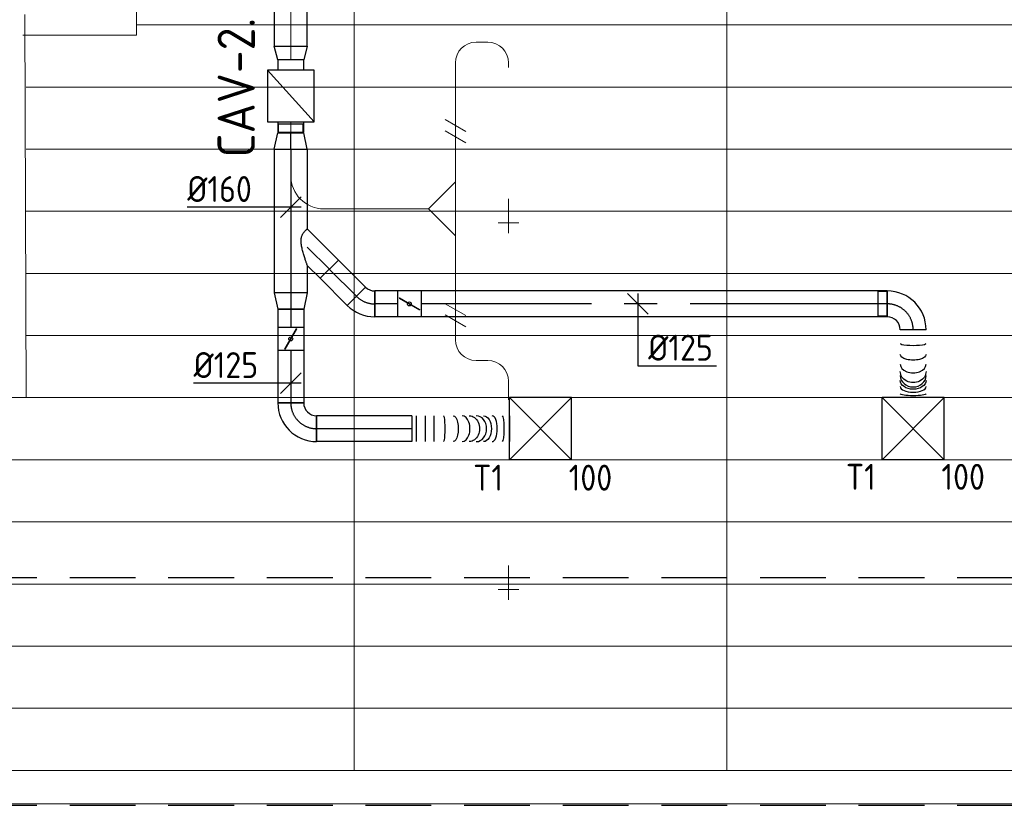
# Model space of a CAD drawing. Header units: millimetres. Extents: x -74135 to 19179, y 5032 to 51848.
# Tile 53 of 55: x -10471 to -5716, y 43180 to 46974. Entities that reach past the tile are written whole.
import ezdxf
from ezdxf.enums import TextEntityAlignment as Align

# ---------------------------------------------------------------- set-up
doc = ezdxf.new("R2010")
doc.units = ezdxf.units.MM
doc.header["$LTSCALE"] = 50
doc.linetypes.add('CENTER2', pattern=[28.575, 19.05, -3.175, 3.175, -3.175])
doc.linetypes.add('HIDDEN', pattern=[9.525, 6.35, -3.175])
for name, color, linetype in [('4plfd', 254, 'Continuous'), ('WL570---_RETOUR', 100, 'Continuous'), ('WL570---_TOEVOER', 200, 'Continuous'), ('WL570---_TOEVOER_HL', 1, 'Continuous'), ('WL570---_TOEVOER_RST', 3, 'Continuous'), ('WL570---_TOEVOER_RST_HL', 1, 'Continuous'), ('WM570---_TOEVOER', 2, 'Continuous'), ('WM570---_TOEVOER_PR', 2, 'Continuous'), ('WM570---_TOEVOER_RST_PR', 1, 'Continuous')]:
    doc.layers.add(name, color=color, linetype=linetype)
for name, color, linetype, lineweight in [('WL570---_BESTAAND-HARTLIJN', 161, 'Continuous', 0), ('WL570---_BESTAAND-RETOUR', 140, 'Continuous', 0), ('WL570---_BESTAAND-TOEVOER', 180, 'Continuous', 0), ('WL570---_DEMONTEREN', 10, 'Continuous', 0)]:
    doc.layers.add(name, color=color, linetype=linetype, lineweight=lineweight)
doc.layers.get('WL570---_DEMONTEREN').off()
doc.styles.add('BURO-025', font='ISO96.shx', dxfattribs={"height": 125})
doc.styles.add('MAATVOERING', font='ISO')

# ---------------------------------------------------------------- blocks, each defined once
blk = doc.blocks.new('KARO')
for p, q in [((1, 0.5), (0, 0.5)), ((0, -0.5), (1, -0.5))]:
    blk.add_line(p, q)
at = {"invisible_edges": 15}
blk.add_3dface([(0, 0.5), (0, -0.5), (1, -0.5), (1, 0.5)], dxfattribs=at)
at = {"layer": 'WL570---_BESTAAND-HARTLIJN'}
blk.add_line((0, 0), (1, 0), dxfattribs=at)
blk = doc.blocks.new('OBO10000090ZE')
blk.add_lwpolyline([(-50, 0), (50, 0), (50, 100, 1), (-50, 100)], format="xyb", close=True)
at = {"layer": 'WL570---_BESTAAND-HARTLIJN'}
for points in [[(0, 0), (0, 150)], [(-50, 100), (50, 100)]]:
    blk.add_lwpolyline(points, dxfattribs=at)
blk = doc.blocks.new('OSV1601250650G')
blk.add_lwpolyline([(0, -80), (65.3, -62.5), (65.3, 62.5), (0, 80)], close=True)
at = {"layer": 'WL570---_BESTAAND-HARTLIJN'}
blk.add_line((0, 0), (65.3, 0), dxfattribs=at)
blk = doc.blocks.new('OBO10000090H')
blk.add_lwpolyline([(50, -100, 0.414214), (-100, 50), (-100, -50, -0.414214), (-50, -100)], format="xyb", close=True)
at = {"invisible_edges": 15}
for points in [[(-91.3, -50.8), (-74, 47.7), (-100, 50), (-100, -50)], [(-82.9, -53), (-48.7, 41), (-74, 47.7), (-91.3, -50.8)], [(-75, -56.7), (-25, 29.9), (-48.7, 41), (-82.9, -53)], [(-67.9, -61.7), (-3.6, 14.9), (-25, 29.9), (-75, -56.7)], [(-61.7, -67.9), (14.9, -3.6), (-3.6, 14.9), (-67.9, -61.7)], [(-56.7, -75), (29.9, -25), (14.9, -3.6), (-61.7, -67.9)], [(-53, -82.9), (41, -48.7), (29.9, -25), (-56.7, -75)], [(-50.8, -91.3), (47.7, -74), (41, -48.7), (-53, -82.9)], [(-50, -100), (50, -100), (47.7, -74), (-50.8, -91.3)]]:
    blk.add_3dface(points, dxfattribs=at)
at = {"layer": 'WL570---_BESTAAND-HARTLIJN'}
blk.add_arc((-100, -100), 100, 0, 90, dxfattribs=at)
blk = doc.blocks.new('OBO10000090L')
blk.add_lwpolyline([(50, 0, 0.414214), (-100, 150), (-100, 50, -0.414214), (-50, 0)], format="xyb", close=True)
at = {"invisible_edges": 15}
for points in [[(-91.3, 49.2), (-74, 147.7), (-100, 150), (-100, 50)], [(-82.9, 47), (-48.7, 141), (-74, 147.7), (-91.3, 49.2)], [(-75, 43.3), (-25, 129.9), (-48.7, 141), (-82.9, 47)], [(-67.9, 38.3), (-3.6, 114.9), (-25, 129.9), (-75, 43.3)], [(-61.7, 32.1), (14.9, 96.4), (-3.6, 114.9), (-67.9, 38.3)], [(-56.7, 25), (29.9, 75), (14.9, 96.4), (-61.7, 32.1)], [(-53, 17.1), (41, 51.3), (29.9, 75), (-56.7, 25)], [(-50.8, 8.7), (47.7, 26), (41, 51.3), (-53, 17.1)], [(-50, 0), (50, 0), (47.7, 26), (-50.8, 8.7)]]:
    blk.add_3dface(points, dxfattribs=at)
at = {"layer": 'WL570---_BESTAAND-HARTLIJN'}
blk.add_arc((-100, 0), 100, 0, 90, dxfattribs=at)
blk = doc.blocks.new('OBO16000090H')
blk.add_lwpolyline([(80, -160, 0.414214), (-160, 80), (-160, -80, -0.414214), (-80, -160)], format="xyb", close=True)
at = {"invisible_edges": 15}
for points in [[(-146.1, -81.2), (-118.3, 76.4), (-160, 80), (-160, -80)], [(-132.6, -84.8), (-77.9, 65.5), (-118.3, 76.4), (-146.1, -81.2)], [(-120, -90.7), (-40, 47.8), (-77.9, 65.5), (-132.6, -84.8)], [(-108.6, -98.7), (-5.7, 23.9), (-40, 47.8), (-120, -90.7)], [(-98.7, -108.6), (23.9, -5.7), (-5.7, 23.9), (-108.6, -98.7)], [(-90.7, -120), (47.8, -40), (23.9, -5.7), (-98.7, -108.6)], [(-84.8, -132.6), (65.5, -77.9), (47.8, -40), (-90.7, -120)], [(-81.2, -146.1), (76.4, -118.3), (65.5, -77.9), (-84.8, -132.6)], [(-80, -160), (80, -160), (76.4, -118.3), (-81.2, -146.1)]]:
    blk.add_3dface(points, dxfattribs=at)
at = {"layer": 'WL570---_BESTAAND-HARTLIJN'}
blk.add_arc((-160, -160), 160, 0, 90, dxfattribs=at)
blk = doc.blocks.new('VBX1251250012525000')
blk.add_lwpolyline([(50, -112.5), (300, -112.5), (300, 112.5), (50, 112.5)], close=True)
for points in [[(50, 62.5), (0, 62.5), (0, -62.5), (50, -62.5)], [(300, -62.5), (350, -62.5), (350, 62.5), (300, 62.5)]]:
    blk.add_lwpolyline(points)
at = {"layer": 'WL570---_BESTAAND-HARTLIJN'}
blk.add_line((300, 0), (350, 0), dxfattribs=at)
at = {"layer": 'WL570---_BESTAAND-TOEVOER'}
blk.add_line((50, -112.5), (300, 112.5), dxfattribs=at)
blk = doc.blocks.new('OSV16010001120G')
blk.add_lwpolyline([(0, -80), (112, -50), (112, 50), (0, 80)], close=True)
at = {"layer": 'WL570---_BESTAAND-HARTLIJN'}
blk.add_line((0, 0), (112, 0), dxfattribs=at)
blk = doc.blocks.new('OTS16016016000H')
blk.add_lwpolyline([(-130, -80), (130, -80), (130, 80), (80, 130), (-80, 130), (-130, 80)], close=True)
at = {"layer": 'WL570---_BESTAAND-HARTLIJN'}
blk.add_line((-130, 0), (130, 0), dxfattribs=at)
at = {"layer": 'WL570---_BESTAAND-RETOUR'}
blk.add_lwpolyline([(-130, 0), (0, 130), (130, 0)], dxfattribs=at)
blk = doc.blocks.new('UISO')
for p, q in [((0, 0.18), (1, 0.757)), ((0, 0), (1, 0.577))]:
    blk.add_line(p, q)
at = {"layer": 'WL570---_BESTAAND-TOEVOER'}
for p, q in [((0, 0.36), (1, 0.937)), ((0, -0.18), (1, 0.397))]:
    blk.add_line(p, q, dxfattribs=at)
blk = doc.blocks.new('Groep-48')
at = {"color": 8, "linetype": 'Continuous', "lineweight": 13}
blk.add_line((-10904.9, 46599.1), (-4181.9, 46599.1), dxfattribs=at)
blk = doc.blocks.new('Groep-53')
at = {"color": 8, "linetype": 'Continuous', "lineweight": 13}
for p, q in [((-9854.9, 50199.1), (-9854.9, 42999.1)), ((-8054.9, 50199.1), (-8054.9, 42999.1)), ((-10904.9, 46549.1), (-10904.9, 49399.1)), ((-11444.9, 46649.1), (-11437.9, 44799.1)), ((-10904.9, 46599.1), (-4154.9, 46599.1)), ((-10904.9, 46549.1), (-11454.9, 46549.1)), ((-11437.9, 46299.1), (-4181.9, 46299.1)), ((-11437.9, 45999.1), (-4181.9, 45999.1)), ((-11437.9, 45699.1), (-4181.9, 45699.1)), ((-11437.9, 45399.1), (-4181.9, 45399.1)), ((-11437.9, 45099.1), (-4181.9, 45099.1)), ((-11882.7, 44799.1), (-4181.9, 44799.1)), ((-11654.9, 44499.1), (-4154.9, 44499.1)), ((-11654.9, 44199.1), (-4154.9, 44199.1)), ((-11654.9, 43899.1), (-4154.9, 43899.1)), ((-11654.9, 43599.1), (-4154.9, 43599.1)), ((-4154.9, 43299.1), (-11654.9, 43299.1)), ((-4154.9, 42999.1), (-36705.1, 42999.1)), ((-4004.9, 42838.3), (-36705.1, 42838.3))]:
    blk.add_line(p, q, dxfattribs=at)
at = {"color": 8}
blk.add_blockref('Groep-48', (0, 0), dxfattribs=at)
blk = doc.blocks.new('Block plafond 4e verd')
at = {"layer": '4plfd'}
blk.add_blockref('Groep-53', (73304.912, -19149.14), dxfattribs=at)
blk = doc.blocks.new('*U266')
at = {"color": 0, "ltscale": 10}
for p, q in [((150, 150, -2500), (-150, 150, -2500)), ((-150, -150, -2500), (-150, 150, -2500)), ((150, -150, -2500), (-150, 150, -2500)), ((-150, -150, -2500), (150, 150, -2500)), ((150, -150, -2500), (150, 150, -2500)), ((150, -150, -2500), (-150, -150, -2500))]:
    blk.add_line(p, q, dxfattribs=at)
at = {"layer": 'WL570---_TOEVOER_RST_HL', "linetype": 'CENTER2'}
blk.add_circle((0, 0, -2500), 0.075, dxfattribs=at)
at = {"layer": 'WL570---_TOEVOER_RST', "color": 2, "style": 'BURO-025'}
for tag in ['MC', 'Q']:
    blk.add_attdef(tag, text='', height=125, dxfattribs=at).set_placement((0, 0), align=Align.MIDDLE)
at = {"layer": 'WM570---_TOEVOER_RST_PR', "color": 2, "style": 'BURO-025'}
blk.add_attdef('POSNR', text='', height=125, dxfattribs=at).set_placement((0, 0), align=Align.MIDDLE)
blk = doc.blocks.new('*U418')
at = {"color": 0, "ltscale": 10}
for p, q in [((0, 80, -2700), (385, 80, -2700)), ((0, -80, -2700), (0, 80, -2700)), ((561.8, 80, -2700), (694.1, 80, -2700)), ((694.1, 80, -2700), (694.1, -80, -2700)), ((0, -80, -2700), (694.1, -80, -2700))]:
    blk.add_line(p, q, dxfattribs=at)
at = {"layer": 'WL570---_TOEVOER_HL', "linetype": 'CENTER2'}
blk.add_line((0, 0, -2700), (694.1, 0, -2700), dxfattribs=at)
at = {"layer": 'WM570---_TOEVOER_PR', "color": 2, "style": 'BURO-025'}
blk.add_attdef('POSNR', text='', height=125, dxfattribs=at).set_placement((0, 0), align=Align.MIDDLE)
blk = doc.blocks.new('*U419')
at = {"color": 0, "ltscale": 10}
for p, q in [((0, 62.5, -2700), (185.5, 62.5, -2700)), ((0, -62.5, -2700), (0, 62.5, -2700)), ((185.5, 62.5, -2700), (185.5, -62.5, -2700)), ((0, -62.5, -2700), (185.5, -62.5, -2700))]:
    blk.add_line(p, q, dxfattribs=at)
at = {"layer": 'WL570---_TOEVOER_HL', "linetype": 'CENTER2'}
blk.add_line((0, 0, -2700), (185.5, 0, -2700), dxfattribs=at)
at = {"layer": 'WM570---_TOEVOER_PR', "color": 2, "style": 'BURO-025'}
blk.add_attdef('POSNR', text='', height=125, dxfattribs=at).set_placement((0, 0), align=Align.MIDDLE)
blk = doc.blocks.new('*U420')
at = {"color": 0, "ltscale": 10}
for p, q in [((0, 88.4, -2700), (150.4, -62.1, -2700)), ((0, -88.4, -2700), (62.1, -150.4, -2700)), ((150.4, -62.1, -2700), (62.1, -150.4, -2700))]:
    blk.add_line(p, q, dxfattribs=at)
blk.add_spline([(-0.3, -87.7, -2700), (-1, -85.6, -2700), (-2.2, -82.1, -2700), (-3.9, -77.3, -2700), (-6, -71.3, -2700), (-8.4, -64.1, -2700), (-11.1, -55.9, -2700), (-14.1, -46.8, -2700), (-17.1, -37, -2700), (-20.1, -26.6, -2700), (-23, -15.9, -2700), (-25.5, -5.1, -2700), (-27.7, 5.5, -2700), (-29.2, 15.8, -2700), (-30, 25.5, -2700), (-30, 34.4, -2700), (-29.2, 42.6, -2700), (-27.7, 49.8, -2700), (-25.5, 56.2, -2700), (-23, 61.9, -2700), (-20.1, 66.9, -2700), (-17.1, 71.2, -2700), (-14.1, 75, -2700), (-11.1, 78.2, -2700), (-8.4, 81, -2700), (-6, 83.3, -2700), (-3.9, 85.1, -2700), (-2.2, 86.6, -2700), (-1, 87.6, -2700), (-0.3, 88.2, -2700), (0, 88.4, -2700)], degree=3, dxfattribs=at)
at = {"layer": 'WL570---_TOEVOER_HL', "linetype": 'CENTER2'}
blk.add_line((0, 0, -2700), (106.3, -106.3, -2700), dxfattribs=at)
at = {"layer": 'WM570---_TOEVOER_PR', "color": 2, "style": 'BURO-025'}
blk.add_attdef('POSNR', text='', height=125, dxfattribs=at).set_placement((0, 0), align=Align.MIDDLE)
blk = doc.blocks.new('*U421')
at = {"color": 0, "ltscale": 10}
for p, q in [((0, 80, -2700), (78.2, 62.5, -2700)), ((0, 80, -2700), (0, -80, -2700)), ((78.2, 62.5, -2700), (78.2, -62.5, -2700)), ((0, -80, -2700), (78.2, -62.5, -2700))]:
    blk.add_line(p, q, dxfattribs=at)
at = {"layer": 'WL570---_TOEVOER_HL', "linetype": 'CENTER2'}
blk.add_line((0, 0, -2700), (78.2, 0, -2700), dxfattribs=at)
for centre in [(0, 0, -2700), (78.2, 0, -2700)]:
    blk.add_circle(centre, 0.075, dxfattribs=at)
at = {"layer": 'WM570---_TOEVOER_PR', "color": 2, "style": 'BURO-025'}
blk.add_attdef('POSNR', text='', height=125, dxfattribs=at).set_placement((0, 0), align=Align.MIDDLE)
blk = doc.blocks.new('*U422')
at = {"color": 0, "ltscale": 10}
for p, q in [((-125, -62.5, -2700), (-125, 62.5, -2700)), ((62.5, -125, -2700), (-62.5, -125, -2700))]:
    blk.add_line(p, q, dxfattribs=at)
for radius in [187.5, 62.5]:
    blk.add_arc((-125, -125, -2700), radius, 0, 90, dxfattribs=at)
at = {"layer": 'WL570---_TOEVOER_HL', "linetype": 'CENTER2'}
blk.add_arc((-125, -125, -2700), 125, 0, 90, dxfattribs=at)
at = {"layer": 'WM570---_TOEVOER_PR', "color": 2, "style": 'BURO-025'}
blk.add_attdef('POSNR', text='', height=125, dxfattribs=at).set_placement((0, 0), align=Align.MIDDLE)
blk = doc.blocks.new('*U423')
at = {"color": 0, "ltscale": 10}
for p, q in [((0, 80, -2700), (78.2, 62.5, -2700)), ((0, 80, -2700), (0, -80, -2700)), ((78.2, 62.5, -2700), (78.2, -62.5, -2700)), ((78.2, 59.375, -2700), (122.5, 59.375, -2700)), ((122.5, 59.375, -2700), (122.5, -59.375, -2700)), ((122.5, 59.375, -2700), (122.5, -59.375, -2700)), ((0, -80, -2700), (78.2, -62.5, -2700)), ((78.2, -59.375, -2700), (122.5, -59.375, -2700))]:
    blk.add_line(p, q, dxfattribs=at)
at = {"layer": 'WL570---_TOEVOER_HL', "linetype": 'CENTER2'}
blk.add_line((0, 0, -2700), (78.2, 0, -2700), dxfattribs=at)
for centre in [(0, 0, -2700), (78.2, 0, -2700)]:
    blk.add_circle(centre, 0.075, dxfattribs=at)
at = {"layer": 'WM570---_TOEVOER_PR', "color": 2, "style": 'BURO-025'}
blk.add_attdef('POSNR', text='', height=125, dxfattribs=at).set_placement((0, 0), align=Align.MIDDLE)
blk = doc.blocks.new('*U424')
at = {"color": 0, "ltscale": 10}
for p, q in [((-51.8, -62.5, -2700), (-51.8, 62.5, -2700)), ((80.8, 7.6, -2700), (-7.6, -80.8, -2700))]:
    blk.add_line(p, q, dxfattribs=at)
for radius in [187.6, 62.6]:
    blk.add_arc((-51.8, -125.1, -2700), radius, 45, 90, dxfattribs=at)
at = {"layer": 'WL570---_TOEVOER_HL', "linetype": 'CENTER2'}
blk.add_arc((-51.8, -125.1, -2700), 125.1, 45, 90, dxfattribs=at)
at = {"layer": 'WM570---_TOEVOER_PR', "color": 2, "style": 'BURO-025'}
blk.add_attdef('POSNR', text='', height=125, dxfattribs=at).set_placement((0, 0), align=Align.MIDDLE)
blk = doc.blocks.new('*U425')
at = {"color": 0, "ltscale": 10}
for p, q in [((0, 62.5, -2700), (2251.5, 62.5, -2700)), ((0, -62.5, -2700), (0, 62.5, -2700)), ((0, -62.5, -2700), (2251.5, -62.5, -2700))]:
    blk.add_line(p, q, dxfattribs=at)
at = {"layer": 'WL570---_TOEVOER_HL', "linetype": 'CENTER2'}
blk.add_line((0, 0, -2700), (2251.5, 0, -2700), dxfattribs=at)
at = {"layer": 'WM570---_TOEVOER_PR', "color": 2, "style": 'BURO-025'}
blk.add_attdef('POSNR', text='', height=125, dxfattribs=at).set_placement((0, 0), align=Align.MIDDLE)
blk = doc.blocks.new('*U426')
at = {"ltscale": 10}
for p, q in [((-56.5, 62.5, -2700), (56.5, 62.5, -2700)), ((-56.5, -62.5, -2700), (-56.5, 62.5, -2700)), ((56.5, 62.5, -2700), (56.5, -62.5, -2700)), ((-49.4, 27.3, -2700), (-48.4, 29.1, -2700)), ((48.4, -29.1, -2700), (-49.4, 27.3, -2700)), ((49.4, -27.3, -2700), (-48.4, 29.1, -2700)), ((48.4, -29.1, -2700), (49.4, -27.3, -2700)), ((-56.5, -62.5, -2700), (56.5, -62.5, -2700))]:
    blk.add_line(p, q, dxfattribs=at)
blk.add_circle((0, 0, -2700), 9.41, dxfattribs=at)
at = {"layer": 'WL570---_TOEVOER', "color": 2, "style": 'BURO-025'}
blk.add_attdef('I', text='', height=125, dxfattribs=at).set_placement((0, 0), align=Align.MIDDLE)
at = {"layer": 'WM570---_TOEVOER_PR', "color": 2, "style": 'BURO-025'}
blk.add_attdef('POSNR', text='', height=125, dxfattribs=at).set_placement((0, 0), align=Align.MIDDLE)
blk = doc.blocks.new('*U427')
at = {"color": 0, "ltscale": 10}
for p, q in [((0, 62.5, -2700), (110.5, 62.5, -2700)), ((110.5, 62.5, -2700), (110.5, -62.5, -2700)), ((0, -62.5, -2700), (110.5, -62.5, -2700))]:
    blk.add_line(p, q, dxfattribs=at)
at = {"layer": 'WL570---_TOEVOER_HL', "linetype": 'CENTER2'}
blk.add_line((0, 0, -2700), (110.5, 0, -2700), dxfattribs=at)
at = {"layer": 'WM570---_TOEVOER_PR', "color": 2, "style": 'BURO-025'}
blk.add_attdef('POSNR', text='', height=125, dxfattribs=at).set_placement((0, 0), align=Align.MIDDLE)
blk = doc.blocks.new('*U428')
at = {"color": 0, "ltscale": 10}
for p, q in [((0, 62.5, -2700), (87.5, 62.5, -2700)), ((0, -62.5, -2700), (0, 62.5, -2700)), ((0, -62.5, -2700), (87.5, -62.5, -2700))]:
    blk.add_line(p, q, dxfattribs=at)
at = {"layer": 'WL570---_TOEVOER_HL', "linetype": 'CENTER2'}
blk.add_line((0, 0, -2700), (87.5, 0, -2700), dxfattribs=at)
at = {"layer": 'WM570---_TOEVOER_PR', "color": 2, "style": 'BURO-025'}
blk.add_attdef('POSNR', text='', height=125, dxfattribs=at).set_placement((0, 0), align=Align.MIDDLE)
blk = doc.blocks.new('*U429')
at = {"ltscale": 10}
for p, q in [((-56.4, 62.5, -2700), (56.4, 62.5, -2700)), ((-56.4, -62.5, -2700), (-56.4, 62.5, -2700)), ((56.4, 62.5, -2700), (56.4, -62.5, -2700)), ((-49.4, 27.3, -2700), (-48.4, 29.1, -2700)), ((48.4, -29.1, -2700), (-49.4, 27.3, -2700)), ((49.4, -27.3, -2700), (-48.4, 29.1, -2700)), ((48.4, -29.1, -2700), (49.4, -27.3, -2700)), ((-56.4, -62.5, -2700), (56.4, -62.5, -2700))]:
    blk.add_line(p, q, dxfattribs=at)
blk.add_circle((0, 0, -2700), 9.41, dxfattribs=at)
at = {"layer": 'WL570---_TOEVOER', "color": 2, "style": 'BURO-025'}
blk.add_attdef('I', text='', height=125, dxfattribs=at).set_placement((0, 0), align=Align.MIDDLE)
at = {"layer": 'WM570---_TOEVOER_PR', "color": 2, "style": 'BURO-025'}
blk.add_attdef('POSNR', text='', height=125, dxfattribs=at).set_placement((0, 0), align=Align.MIDDLE)
blk = doc.blocks.new('*U430')
at = {"color": 0, "ltscale": 10}
for p, q in [((0, 62.5, -2700), (252.3, 62.5, -2700)), ((252.3, 62.5, -2700), (252.3, -62.5, -2700)), ((0, -62.5, -2700), (252.3, -62.5, -2700))]:
    blk.add_line(p, q, dxfattribs=at)
at = {"layer": 'WL570---_TOEVOER_HL', "linetype": 'CENTER2'}
blk.add_line((0, 0, -2700), (252.3, 0, -2700), dxfattribs=at)
at = {"layer": 'WM570---_TOEVOER_PR', "color": 2, "style": 'BURO-025'}
blk.add_attdef('POSNR', text='', height=125, dxfattribs=at).set_placement((0, 0), align=Align.MIDDLE)
blk = doc.blocks.new('*U431')
at = {"color": 0, "ltscale": 10}
for p, q in [((-59.375, 125, -2700), (-59.375, 169.3, -2700)), ((-59.375, 169.3, -2700), (59.375, 169.3, -2700)), ((59.375, 125, -2700), (59.375, 169.3, -2700)), ((-62.5, 125, -2700), (62.5, 125, -2700)), ((-59.375, 125, -2700), (59.375, 125, -2700)), ((-125, -62.5, -2700), (-125, 62.5, -2700))]:
    blk.add_line(p, q, dxfattribs=at)
for radius in [62.5, 187.5]:
    blk.add_arc((-125, 125, -2700), radius, 270, 360, dxfattribs=at)
at = {"layer": 'WL570---_TOEVOER_HL', "linetype": 'CENTER2'}
blk.add_arc((-125, 125, -2700), 125, 270, 0, dxfattribs=at)
at = {"layer": 'WM570---_TOEVOER_PR', "color": 2, "style": 'BURO-025'}
blk.add_attdef('POSNR', text='', height=125, dxfattribs=at).set_placement((0, 0), align=Align.MIDDLE)
blk = doc.blocks.new('*U432')
at = {"color": 0, "ltscale": 10}
for p, q in [((0, 62.5, -2700), (0, -62.5, -2700)), ((327.6, 62.5, -2700), (327.6, -62.5, -2700))]:
    blk.add_line(p, q, dxfattribs=at)
for centre, major_axis, ratio, start_param, end_param in [((65.9, 0, -2700), (0, -62.5), 0.148856, 0, 3.141593), ((165.6, 0, -2700), (0, -62.5), 0.680862, 0, 3.141593), ((221.5, 0, -2700), (0, 62.5), 0.869025, 3.141593, 6.283185), ((274.6, 0, -2700), (0, 62.5), 0.433661, 3.141593, 6.283185)]:
    blk.add_ellipse(centre, major_axis=major_axis, ratio=ratio, start_param=start_param, end_param=end_param, dxfattribs=at)
at = {"color": 0, "ltscale": 10, "extrusion": (0, 0, -1)}
for centre, major_axis, ratio, start_param, end_param in [((119.3, 0, -2700), (0, 62.5), 0.433661, 0, 3.141593), ((200.9, 0, -2700), (0, 62.5), 0.869025, 0, 3.141593), ((244.5, 0, -2700), (0, -62.5), 0.680862, 3.141593, 6.283185), ((309.4, 0, -2700), (0, -62.5), 0.148856, 3.141593, 6.283185)]:
    blk.add_ellipse(centre, major_axis=major_axis, ratio=ratio, start_param=start_param, end_param=end_param, dxfattribs=at)
at = {"layer": 'WM570---_TOEVOER_PR', "color": 2, "style": 'BURO-025'}
blk.add_attdef('POSNR', text='', height=125, dxfattribs=at).set_placement((0, 0), align=Align.MIDDLE)
blk = doc.blocks.new('*U433')
at = {"color": 0, "ltscale": 10}
for p, q in [((0, 62.5, -2700), (459.8, 62.5, -2700)), ((0, -62.5, -2700), (0, 62.5, -2700)), ((459.8, 62.5, -2700), (459.8, -62.5, -2700)), ((0, -62.5, -2700), (459.8, -62.5, -2700))]:
    blk.add_line(p, q, dxfattribs=at)
at = {"layer": 'WL570---_TOEVOER_HL', "linetype": 'CENTER2'}
blk.add_line((0, 0, -2700), (459.8, 0, -2700), dxfattribs=at)
at = {"layer": 'WM570---_TOEVOER_PR', "color": 2, "style": 'BURO-025'}
blk.add_attdef('POSNR', text='', height=125, dxfattribs=at).set_placement((0, 0), align=Align.MIDDLE)
blk = doc.blocks.new('*U434')
at = {"color": 0, "ltscale": 10}
for p, q in [((0, 62.5, -2700), (0, -62.5, -2700)), ((21.4, 62.5, -2700), (21.4, -62.5, -2700)), ((64.2, 62.5, -2700), (64.2, -62.5, -2700)), ((106.9, 62.5, -2700), (106.9, -62.5, -2700)), ((471, 62.5, -2700), (471, -62.5, -2700))]:
    blk.add_line(p, q, dxfattribs=at)
for centre, major_axis, ratio, start_param, end_param in [((152.8, 0, -2700), (0, -62.5), 0.130571, 0, 3.141593), ((242.6, 0, -2700), (0, -62.5), 0.609666, 0, 3.141593), ((311.3, 0, -2700), (0, 62.5), 0.795495, 3.141593, 6.283185), ((388.6, 0, -2700), (0, 62.5), 0.382957, 3.141593, 6.283185)]:
    blk.add_ellipse(centre, major_axis=major_axis, ratio=ratio, start_param=start_param, end_param=end_param, dxfattribs=at)
at = {"color": 0, "ltscale": 10, "extrusion": (0, 0, -1)}
for centre, major_axis, ratio, start_param, end_param in [((200.1, 0, -2700), (0, 62.5), 0.382957, 0, 3.141593), ((277.5, 0, -2700), (0, 62.5), 0.795495, 0, 3.141593), ((346.1, 0, -2700), (0, -62.5), 0.609666, 3.141593, 6.283185), ((436, 0, -2700), (0, -62.5), 0.130571, 3.141593, 6.283185)]:
    blk.add_ellipse(centre, major_axis=major_axis, ratio=ratio, start_param=start_param, end_param=end_param, dxfattribs=at)
at = {"layer": 'WM570---_TOEVOER_PR', "color": 2, "style": 'BURO-025'}
blk.add_attdef('POSNR', text='', height=125, dxfattribs=at).set_placement((0, 0), align=Align.MIDDLE)
blk = doc.blocks.new('*U435')
at = {"layer": 'WM570---_TOEVOER', "color": 0, "ltscale": 10}
for p, q in [((-50, -50), (50, 50)), ((50, 0), (-499.6, 0))]:
    blk.add_line(p, q, dxfattribs=at)
at = {"layer": 'WM570---_TOEVOER', "color": 0, "style": 'BURO-025'}
blk.add_text('%%c160', height=125, dxfattribs=at).set_placement((-499.6, 25))
blk = doc.blocks.new('*U436')
at = {"layer": 'WM570---_TOEVOER', "color": 0, "ltscale": 10}
for p, q in [((-50, -50), (50, 50)), ((50, 0), (-469.2, 0))]:
    blk.add_line(p, q, dxfattribs=at)
at = {"layer": 'WM570---_TOEVOER', "color": 0, "style": 'BURO-025'}
blk.add_text('%%c125', height=125, dxfattribs=at).set_placement((-469.2, 25))
blk = doc.blocks.new('*U437')
at = {"layer": 'WM570---_TOEVOER', "color": 0, "ltscale": 10}
for p, q in [((50, -50), (-50, 50)), ((0, 50), (0, -299.1)), ((0, -299.1), (380.4, -299.1))]:
    blk.add_line(p, q, dxfattribs=at)
at = {"layer": 'WM570---_TOEVOER', "color": 0, "style": 'BURO-025'}
blk.add_text('%%c125', height=125, dxfattribs=at).set_placement((50, -274.1))

msp = doc.modelspace()

# ---------------------------------------------------------------- linework, layer by layer
at = {"color": 2, "linetype": 'HIDDEN'}
for p, q in [((-54044.4, 44280.2), (-3105.2, 44280.2)), ((-54044.4, 43180.2), (-3105.2, 43180.2))]:
    msp.add_line(p, q, dxfattribs=at)

# ---------------------------------------------------------------- block references
at = {"layer": 'WL570---_DEMONTEREN', "xscale": -1}
for name, p, rotation in [('OBO10000090H', (-8366.7, 46865.4), 359.999999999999), ('OBO16000090H', (-9161.8, 46060.4), 90.00000000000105), ('OSV16010001120G', (-8366.7, 45852.4), 90), ('OBO10000090H', (-8366.7, 45328.3), 89.99999999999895)]:
    msp.add_blockref(name, p, dxfattribs=dict(at, rotation=rotation))
at = {"layer": 'WL570---_DEMONTEREN'}
for name, p, xscale, yscale, zscale, rotation in [('KARO', (-8210.2, 46865.4), -56.45693985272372, 100, 100, 359.999999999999), ('KARO', (-8366.7, 46765.4), -385.1043396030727, 100, 100, 90), ('KARO', (-8110.3, 46765.2), -22.48026519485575, 100, 100, 89.99999999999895), ('KARO', (-9161.8, 46365.9), 145.5298471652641, 160, 160, 270.0000000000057), ('KARO', (-8366.7, 46190.4), -77.92349494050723, 160, 160, 270.0000000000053), ('KARO', (-8496.7, 46060.4), 505.110756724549, 160, 160, 180.0000000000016), ('KARO', (-8110.3, 46093.4), 16.03765465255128, 100, 100, 89.99999999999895), ('KARO', (-8366.7, 45930.4), 77.92349494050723, 160, 160, 269.9999999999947), ('KARO', (-8366.7, 45428.3), -312.1349456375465, 100, 100, 270), ('UISO', (-8416.7, 45584.4), -100, 100, 100, 180), ('KARO', (-8266.7, 45328.3), -56.45693985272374, 100, 100, 180), ('KARO', (-8110.3, 45137.6), -90.43692295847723, 100, 100, 269.999999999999), ('KARO', (-8110.3, 44322.3), 16.03765465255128, 100, 100, 89.99999999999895)]:
    msp.add_blockref(name, p, dxfattribs=dict(at, xscale=xscale, yscale=yscale, zscale=zscale, rotation=rotation))
for p in [(-8110.3, 46765.4), (-8110.3, 45228.3)]:
    msp.add_blockref('OBO10000090L', p, dxfattribs=at)
at = {"layer": 'WL570---_DEMONTEREN', "xscale": -100, "yscale": 100, "zscale": 100}
msp.add_blockref('UISO', (-8316.7, 46398), dxfattribs=at)
at = {"layer": 'WL570---_DEMONTEREN'}
for name, p, rotation in [('OSV1601250650G', (-9161.8, 46365.5), 90.00000000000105), ('OSV16010001120G', (-8366.7, 46268.3), 90), ('OTS16016016000H', (-8366.7, 46060.4), 90), ('OBO10000090ZE', (-8110.3, 46093.4), 179.9999999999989), ('OBO10000090ZE', (-8110.3, 44322.3), 179.9999999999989)]:
    msp.add_blockref(name, p, dxfattribs=dict(at, rotation=rotation))
at = {"layer": 'WL570---_RETOUR'}
msp.add_blockref('Block plafond 4e verd', (-72306, 19498.9), dxfattribs=at)
at = {"layer": 'WL570---_TOEVOER', "xscale": 523.0593184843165, "yscale": 160, "zscale": 160, "rotation": 90.00000000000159}
msp.add_blockref('KARO', (-9161.8, 46845.6), dxfattribs=at)
at = {"layer": 'WL570---_TOEVOER', "xscale": -1, "rotation": 90.00000000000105}
msp.add_blockref('OSV1601250650G', (-9161.8, 46846), dxfattribs=at)
at = {"layer": 'WL570---_TOEVOER'}
for name, p, rotation in [('VBX1251250012525000', (-9161.8, 46780.7), 270.000000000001), ('*U423', (-9161.8, 46348.9, 2700), 90), ('*U418', (-9161.8, 46348.9, 2700), 270), ('*U419', (-8844.4, 45638.1, 2700), 135), ('*U421', (-9161.8, 45654.8, 2700), 270), ('*U424', (-8807.8, 45601.5, 2700), 180), ('*U427', (-8645.5, 45601.5, 2700), 180), ('*U426', (-8589, 45601.5, 2700), 180), ('*U425', (-6281.1, 45601.5, 2700), 180), ('*U431', (-6156.1, 45601.5, 2700), 90), ('*U428', (-9161.8, 45576.6, 2700), 270), ('*U429', (-9161.8, 45432.6, 2700), 270), ('*U432', (-6156.1, 45476.5, 2700), 270), ('*U430', (-9161.8, 45376.2, 2700), 270), ('*U422', (-9161.8, 44998.9, 2700), 180), ('*U433', (-8577, 44998.9, 2700), 180)]:
    msp.add_blockref(name, p, dxfattribs=dict(at, rotation=rotation))
for name, p in [('*U420', (-9081.8, 45875.5, 2700)), ('*U434', (-8577, 44998.9, 2700))]:
    msp.add_blockref(name, p, dxfattribs=at)
ref = msp.add_blockref('*U266', (-7956, 44998.9, 2500), dxfattribs=at)
ref.add_attrib('Q', '100', (-7819.5, 44699.8), dxfattribs={"layer": 'WL570---_TOEVOER_RST', "color": 2, "height": 125, "style": 'BURO-025'})
ref.add_attrib('MC', 'T1', (-8281.2, 44699.8), dxfattribs={"layer": 'WL570---_TOEVOER_RST', "color": 2, "height": 125, "style": 'BURO-025'})
ref = msp.add_blockref('*U266', (-6156.1, 44998.9, 2500), dxfattribs=at)
ref.add_attrib('Q', '100', (-6019.6, 44703.9), dxfattribs={"layer": 'WL570---_TOEVOER_RST', "color": 2, "height": 125, "style": 'BURO-025'})
ref.add_attrib('MC', 'T1', (-6481.2, 44703.9), dxfattribs={"layer": 'WL570---_TOEVOER_RST', "color": 2, "height": 125, "style": 'BURO-025'})
at = {"layer": 'WM570---_TOEVOER'}
for name, p in [('*U435', (-9161.8, 46068.7, 2700)), ('*U437', (-7485.6, 45601.5, 2700)), ('*U436', (-9161.8, 45218.6, 2700))]:
    msp.add_blockref(name, p, dxfattribs=at)

# ---------------------------------------------------------------- texts
at = {"layer": 'WM570---_TOEVOER', "style": 'MAATVOERING'}
msp.add_text('CAV-2.', height=180, rotation=90, dxfattribs=at).set_placement((-9335.2, 46308.6))

doc.saveas('drawing.dxf')
